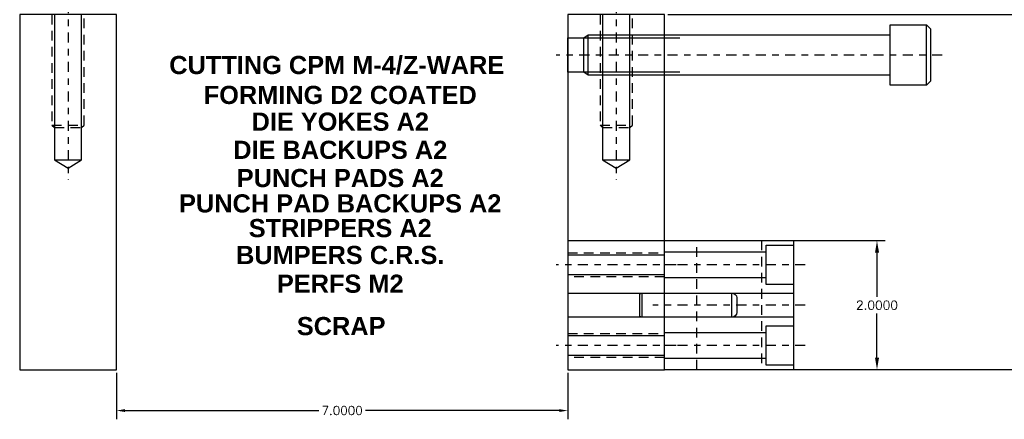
# Model space of a CAD drawing. Header units: inches. Extents: x -77 to 299, y -110 to 144.
# Tile 13 of 256: x 15.24 to 30.51, y -70.32 to -64.13. Entities that reach past the tile are written whole.
import ezdxf
from ezdxf.enums import TextEntityAlignment as Align

# ---------------------------------------------------------------- set-up
doc = ezdxf.new("R2010")
doc.units = ezdxf.units.IN
doc.header["$MEASUREMENT"] = 0
doc.linetypes.add('CENTER', pattern=[0.249, 0.156, -0.031, 0.031, -0.031])
doc.linetypes.add('HIDDEN', pattern=[0.225, 0.15, -0.075])
doc.layers.get('DEFPOINTS').update_dxf_attribs({"color": 8})
for name, color, linetype in [('SID-M-C', 74, 'CENTER'), ('SID-M-D', 42, 'Continuous'), ('SID-M-H', 4, 'HIDDEN'), ('SID-M-S', 105, 'Continuous')]:
    doc.layers.add(name, color=color, linetype=linetype)
doc.styles.add('SANSSERIFBOLD', font='sasb____.pfb', dxfattribs={"height": 0.5})
doc.styles.get("Standard").update_dxf_attribs({"font": 'txt.shx'})
doc.dimstyles.get("Standard").update_dxf_attribs({"dimtxt": 0.18, "dimasz": 0.18, "dimexe": 0.18, "dimexo": 0.0625, "dimgap": 0.09, "dimtad": 0, "dimtih": 1, "dimtoh": 1, "dimdec": 4, "dimzin": 0, "dimdsep": 46, "dimtxsty": 'Standard', "dimcen": 0.09, "dimadec": 0, "dimazin": 0, "dimtfac": 1, "dimtdec": 4, "dimtofl": 0, "dimtmove": 0, "dimatfit": 3, "dimfxl": 0, "dimtolj": 1, "dimtzin": 0, "dimarcsym": 0})

# ---------------------------------------------------------------- blocks, each defined once
blk = doc.blocks.new('*D100')
at = {"layer": 'DEFPOINTS', "color": 0}
for p in [(25.242, -67.555), (28.535, -67.555), (25.242, -69.555)]:
    blk.add_point(p, dxfattribs=at)
at = {"layer": 'SID-M-D', "color": 0, "lineweight": -2}
for p, q in [((25.292, -67.555), (28.66, -67.555)), ((28.535, -67.743), (28.535, -68.426)), ((28.535, -69.368), (28.535, -68.684)), ((25.292, -69.555), (28.66, -69.555))]:
    blk.add_line(p, q, dxfattribs=at)
at = {"layer": 'SID-M-D', "color": 0}
for points in [[(28.504, -67.743), (28.567, -67.743), (28.535, -67.555)], [(28.504, -69.368), (28.567, -69.368), (28.535, -69.555)]]:
    blk.add_solid(points, dxfattribs=at)
at = {"layer": 'SID-M-D', "color": 0, "insert": (28.535, -68.555), "char_height": 0.1378, "attachment_point": 5}
blk.add_mtext('\\A1;2.0000', dxfattribs=at)
blk = doc.blocks.new('*D101')
at = {"layer": 'DEFPOINTS', "color": 0}
for p in [(25.242, -64.055), (31.577, -64.055), (25.242, -69.555)]:
    blk.add_point(p, dxfattribs=at)
at = {"layer": 'SID-M-D', "color": 0, "lineweight": -2}
for p, q in [((25.292, -64.055), (31.702, -64.055)), ((31.577, -64.243), (31.577, -66.676)), ((31.577, -69.368), (31.577, -66.934)), ((25.292, -69.555), (31.702, -69.555))]:
    blk.add_line(p, q, dxfattribs=at)
at = {"layer": 'SID-M-D', "color": 0}
for points in [[(31.546, -64.243), (31.608, -64.243), (31.577, -64.055)], [(31.546, -69.368), (31.608, -69.368), (31.577, -69.555)]]:
    blk.add_solid(points, dxfattribs=at)
at = {"layer": 'SID-M-D', "color": 0, "insert": (31.577, -66.805), "char_height": 0.1378, "attachment_point": 5}
blk.add_mtext('\\A1;5.5000', dxfattribs=at)
blk = doc.blocks.new('*D102')
at = {"layer": 'DEFPOINTS', "color": 0}
for p in [(16.742, -69.555), (23.742, -69.555), (23.742, -70.189)]:
    blk.add_point(p, dxfattribs=at)
at = {"layer": 'SID-M-D', "color": 0, "lineweight": -2}
for p, q in [((16.742, -69.602), (16.742, -70.324)), ((23.742, -69.602), (23.742, -70.324)), ((16.877, -70.189), (19.882, -70.189)), ((23.607, -70.189), (20.602, -70.189))]:
    blk.add_line(p, q, dxfattribs=at)
at = {"layer": 'SID-M-D', "color": 0}
for points in [[(16.877, -70.166), (16.877, -70.211), (16.742, -70.189)], [(23.607, -70.166), (23.607, -70.211), (23.742, -70.189)]]:
    blk.add_solid(points, dxfattribs=at)
at = {"layer": 'SID-M-D', "color": 0, "insert": (20.242, -70.189), "char_height": 0.135, "attachment_point": 5}
blk.add_mtext('\\A1;7.0000', dxfattribs=at)
blk = doc.blocks.new('*D113')
at = {"layer": 'DEFPOINTS', "color": 0}
for p in [(25.242, -53.476), (32.406, -53.476), (25.242, -69.555)]:
    blk.add_point(p, dxfattribs=at)
at = {"layer": 'SID-M-D', "color": 0, "lineweight": -2}
for p, q in [((25.289, -53.476), (32.541, -53.476)), ((32.406, -53.611), (32.406, -59.399)), ((32.406, -69.42), (32.406, -59.669)), ((25.289, -69.555), (32.541, -69.555))]:
    blk.add_line(p, q, dxfattribs=at)
at = {"layer": 'SID-M-D', "color": 0}
for points in [[(32.384, -53.611), (32.429, -53.611), (32.406, -53.476)], [(32.384, -69.42), (32.429, -69.42), (32.406, -69.555)]]:
    blk.add_solid(points, dxfattribs=at)
at = {"layer": 'SID-M-D', "color": 0, "insert": (32.406, -59.534), "char_height": 0.135, "attachment_point": 5}
blk.add_mtext('\\A1;16.0787', dxfattribs=at)

msp = doc.modelspace()

# ---------------------------------------------------------------- linework, layer by layer
at = {"layer": 'SID-M-C'}
for p, q in [((15.9919, -63.87511), (15.9919, -66.61168)), ((24.4919, -63.87511), (24.4919, -66.61168)), ((29.5469, -64.68011), (23.5619, -64.68011)), ((25.4219, -67.93011), (23.5619, -67.93011)), ((27.4219, -67.93011), (25.0619, -67.93011)), ((27.4219, -68.55511), (25.0619, -68.55511)), ((25.4219, -69.18011), (23.5619, -69.18011)), ((27.4219, -69.18011), (25.0619, -69.18011))]:
    msp.add_line(p, q, dxfattribs=at)
at = {"layer": 'SID-M-H'}
for p, q in [((15.7419, -65.76606), (16.2419, -65.76606)), ((24.2419, -65.76606), (24.7419, -65.76606)), ((25.7394, -69.55511), (25.7394, -67.55511)), ((26.7444, -67.55511), (26.7444, -69.55511)), ((23.7419, -67.74261), (25.2419, -67.74261)), ((25.2419, -68.11761), (23.7419, -68.11761)), ((23.7419, -68.99261), (25.2419, -68.99261)), ((25.2419, -69.36761), (23.7419, -69.36761))]:
    msp.add_line(p, q, dxfattribs=at)
for points in [[(15.7419, -64.05511), (15.7419, -65.76606), (15.78095, -65.80511), (16.20285, -65.80511), (16.2419, -65.76606), (16.2419, -64.05511)], [(24.2419, -64.05511), (24.2419, -65.76606), (24.28095, -65.80511), (24.70285, -65.80511), (24.7419, -65.76606), (24.7419, -64.05511)]]:
    msp.add_lwpolyline(points, dxfattribs=at)
at = {"layer": 'SID-M-S'}
for p, q in [((24.0544, -64.99261), (24.0544, -64.36761)), ((15.78095, -66.30511), (16.20285, -66.30511)), ((24.28095, -66.30511), (24.70285, -66.30511)), ((23.7419, -67.55511), (25.2419, -67.55511)), ((23.7419, -67.77386), (25.2419, -67.77386)), ((26.8169, -68.13311), (26.8169, -67.72711)), ((25.2419, -68.08636), (23.7419, -68.08636)), ((26.8169, -69.38311), (26.8169, -68.97711)), ((23.7419, -69.02386), (25.2419, -69.02386)), ((25.2419, -69.33636), (23.7419, -69.33636))]:
    msp.add_line(p, q, dxfattribs=at)
for points in [[(15.2419, -64.05511), (15.2419, -69.55511), (16.7419, -69.55511), (16.7419, -64.05511)], [(23.7419, -64.05511), (23.7419, -69.55511), (25.2419, -69.55511), (25.2419, -64.05511)], [(25.2419, -67.55511), (27.2419, -67.55511), (27.2419, -69.55511), (25.2419, -69.55511)]]:
    msp.add_lwpolyline(points, close=True, dxfattribs=at)
for points in [[(15.78095, -64.05511), (15.78095, -66.30511), (15.9919, -66.43168), (16.20285, -66.30511), (16.20285, -64.05511)], [(24.28095, -64.05511), (24.28095, -66.30511), (24.4919, -66.43168), (24.70285, -66.30511), (24.70285, -64.05511)], [(29.3044, -65.14861), (28.7419, -65.14861), (28.7419, -64.21161), (29.3044, -64.21161)], [(29.3044, -65.14861), (29.3044, -64.21161), (29.3669, -64.27411), (29.3669, -65.08611), (29.3044, -65.14861)], [(25.4794, -64.94571), (23.9919, -64.94571), (23.7419, -64.94571), (23.7419, -64.68011), (23.7419, -64.41451), (23.9919, -64.41451), (25.4794, -64.41451)], [(28.7419, -64.99261), (24.0544, -64.99261), (23.9919, -64.94571), (23.9919, -64.41451), (24.0544, -64.36761), (28.7419, -64.36761)], [(27.2419, -68.23461), (26.8169, -68.23461), (26.8169, -68.13311), (25.2419, -68.13311), (25.2419, -67.72711), (26.8169, -67.72711), (26.8169, -67.62561), (27.2419, -67.62561)], [(23.7419, -68.36761), (25.5219, -68.36761), (26.9169, -68.36761), (27.2419, -68.36761)], [(24.89023, -68.74261), (24.86023, -68.73261), (24.86023, -68.37761), (24.89023, -68.36761), (24.89023, -68.74261)], [(27.2419, -68.74261), (26.9169, -68.74261), (25.5219, -68.74261), (23.7419, -68.74261)], [(27.2419, -69.48461), (26.8169, -69.48461), (26.8169, -69.38311), (25.2419, -69.38311), (25.2419, -68.97711), (26.8169, -68.97711), (26.8169, -68.87561), (27.2419, -68.87561)]]:
    msp.add_lwpolyline(points, dxfattribs=at)
msp.add_lwpolyline([(26.28523, -68.74261), (26.28523, -68.36761, -0.41421356), (26.36023, -68.44261), (26.36023, -68.66761, -0.41421356), (26.28523, -68.74261, -0.41421356)], format="xyb", dxfattribs=at)

# ---------------------------------------------------------------- texts
at = {"layer": 'SID-M-D', "style": 'SANSSERIFBOLD'}
for s, height, p in [('CUTTING CPM M-4/Z-WARE ', 0.2812494, (20.21233, -64.83173)), ('FORMING D2 COATED', 0.2812494, (20.21233, -65.29835)), ('DIE YOKES A2', 0.2812494, (20.21233, -65.71229)), ('DIE BACKUPS A2', 0.2812494, (20.21233, -66.14894)), ('PUNCH PADS A2', 0.2812494, (20.21233, -66.58589)), ('PUNCH PAD BACKUPS A2', 0.2812494, (20.21233, -66.97887)), ('STRIPPERS A2', 0.2812494, (20.21233, -67.36142)), ('BUMPERS C.R.S.', 0.2812494, (20.21233, -67.77829)), ('PERFS M2', 0.281249, (20.21233, -68.22292)), ('SCRAP', 0.281249, (20.22655, -68.87957))]:
    msp.add_text(s, height=height, dxfattribs=at).set_placement(p, align=Align.MIDDLE)

# ---------------------------------------------------------------- dimensions: what is measured, and where the dimension line sits
at = {"layer": 'SID-M-D'}
for base, p2, override, picture, middle in [((32.40647, -53.47641), (25.2419, -53.47641), {"dimscale": 0.75}, '*D113', (32.40647, -59.53444)), ((31.57717, -64.05511), (25.2419, -64.05511), {"dimtxt": 0.137795, "dimasz": 0.1875, "dimexe": 0.125, "dimexo": 0.05, "dimgap": 0.06, "dimtdec": 3, "dimfxl": 0.18}, '*D101', (31.57717, -66.80511)), ((28.53528, -67.55511), (25.2419, -67.55511), {"dimtxt": 0.137795, "dimasz": 0.1875, "dimexe": 0.125, "dimexo": 0.05, "dimgap": 0.06, "dimtdec": 3, "dimfxl": 0.18}, '*D100', (28.53528, -68.55511))]:
    dim = msp.add_linear_dim(base=base, p1=(25.2419, -69.55511), p2=p2, angle=90, dimstyle='Standard', override=override, dxfattribs=at)
    dim.commit()
    dim.dimension.update_dxf_attribs({"geometry": picture, "text_midpoint": middle, "dimtype": 160})
dim = msp.add_linear_dim(base=(23.7419, -70.1888), p1=(16.7419, -69.55511), p2=(23.7419, -69.55511), dimstyle='Standard', override={"dimscale": 0.75}, dxfattribs=at)
dim.commit()
dim.dimension.update_dxf_attribs({"geometry": '*D102', "text_midpoint": (20.2419, -70.1888)})

doc.saveas('drawing.dxf')
